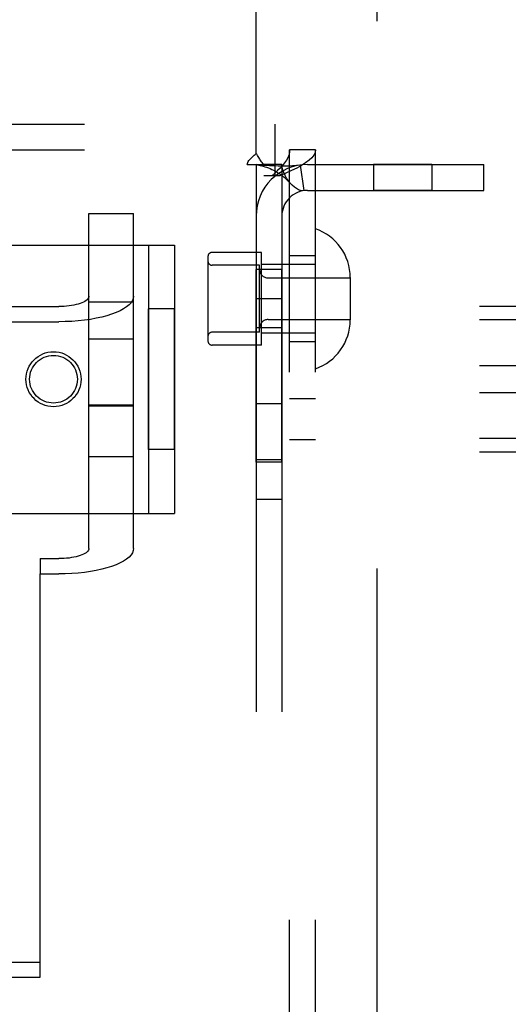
# Model space of a CAD drawing. Header units: inches. Extents: x 0 to 232, y 0 to 150.
# Tile 16 of 31: x 72.8 to 73.94, y 82.68 to 84.97. Entities that reach past the tile are written whole.
import ezdxf

# ---------------------------------------------------------------- set-up
doc = ezdxf.new("R2010")
doc.units = ezdxf.units.IN
doc.header["$LTSCALE"] = 12.750417
doc.header["$MEASUREMENT"] = 0
doc.linetypes.add('HIDDEN', pattern=[0.2, 0.1, -0.1])
doc.layers.get('0').update_dxf_attribs({"linetype": 'CONTINUOUS'})
for name, color, linetype in [('02___PRT_ALL_AXES', 7, 'CONTINUOUS'), ('DEFAULT_2', 8, 'HIDDEN'), ('DIMENSIONS', 7, 'CONTINUOUS')]:
    doc.layers.add(name, color=color, linetype=linetype)
doc.styles.get("Standard").update_dxf_attribs({"font": 'arial.ttf'})
doc.dimstyles.new('DIMSTYLE_1', dxfattribs={"dimtxt": 1.022761, "dimasz": 1.363681, "dimexe": 0.09, "dimexo": 0.07, "dimgap": 0.0375, "dimtad": 0, "dimtih": 1, "dimtoh": 1, "dimzin": 4, "dimdsep": 46, "dimtxsty": 'Standard', "dimblk": '_FILLED', "dimblk1": '_FILLED', "dimblk2": '_FILLED', "dimcen": 0.09, "dimazin": 1, "dimtfac": 1, "dimtdec": 3, "dimtofl": 0, "dimtmove": 0, "dimatfit": 3, "dimldrblk": '_FILLED', "dimfxl": 0, "dimtolj": 1, "dimtzin": 4, "dimarcsym": 0})

# ---------------------------------------------------------------- blocks, each defined once
blk = doc.blocks.new('_FILLED')
at = {"color": 0, "linetype": 'ByBlock'}
blk.add_solid([(0, 0), (-1, 0.2), (-1, -0.2)], dxfattribs=at)
blk = doc.blocks.new('*D17')
at = {"layer": 'DIMENSIONS', "color": 2, "linetype": 'Continuous'}
for p, q in [((67.3221, 88.4813), (65.202, 88.4813)), ((70.9471, 88.4813), (73.6745, 88.4813))]:
    blk.add_line(p, q, dxfattribs=at)
at = {"layer": 'DIMENSIONS', "color": 2, "linetype": 'Continuous', "xscale": 1.3636809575, "yscale": 1.3636809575, "zscale": 1.3636809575}
blk.add_blockref('_FILLED', (67.3221, 88.4813), dxfattribs=at)
at = {"layer": 'DIMENSIONS', "color": 2, "linetype": 'Continuous', "xscale": 1.3636809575, "yscale": 1.3636809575, "zscale": 1.3636809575, "rotation": 180}
blk.add_blockref('_FILLED', (70.9471, 88.4813), dxfattribs=at)
at = {"layer": 'DIMENSIONS', "color": 2, "linetype": 'Continuous', "insert": (64.6907, 88.9927), "char_height": 1.02276, "width": 2.779324, "attachment_point": 3, "line_spacing_factor": 0.9}
blk.add_mtext('3.63', dxfattribs=at)

msp = doc.modelspace()

# ---------------------------------------------------------------- linework, layer by layer
at = {"layer": '02___PRT_ALL_AXES', "color": 8, "linetype": 'HIDDEN'}
for p, q in [((73.4316, 81.597), (73.4316, 84.665)), ((73.4916, 81.597), (73.4916, 84.665)), ((73.6268, 84.631), (73.6268, 84.571)), ((73.7628, 84.631), (73.6268, 84.631)), ((73.7628, 84.631), (73.7628, 84.571)), ((73.7628, 84.571), (73.6268, 84.571)), ((73.3666, 84.4265), (73.2516, 84.4265)), ((73.3666, 84.2105), (73.3666, 84.4265)), ((73.4916, 84.4185), (73.4316, 84.4185)), ((73.3536, 83.938), (73.3536, 84.3865)), ((73.4136, 84.3865), (73.3536, 84.3865)), ((73.4136, 83.938), (73.4136, 84.3865)), ((72.9646, 83.951), (72.9646, 84.311)), ((72.9646, 84.311), (73.0686, 84.311)), ((73.0686, 83.951), (73.0686, 84.311)), ((73.4136, 84.3185), (73.3536, 84.3185)), ((73.1036, 83.967), (73.1036, 84.295)), ((73.1636, 84.295), (73.1036, 84.295)), ((73.1636, 83.967), (73.1636, 84.295)), ((73.4136, 84.2505), (73.3536, 84.2505)), ((72.9646, 84.2253), (73.0686, 84.2253)), ((73.4916, 84.2185), (73.4316, 84.2185)), ((73.3666, 84.2105), (73.2516, 84.2105)), ((73.4916, 84.085), (73.4316, 84.085)), ((72.9646, 84.0693), (73.0686, 84.0693)), ((73.4136, 84.074), (73.3536, 84.074)), ((73.4916, 83.99), (73.4316, 83.99)), ((73.1636, 83.967), (73.1036, 83.967)), ((72.9646, 83.951), (73.0686, 83.951)), ((73.4136, 83.9435), (73.3536, 83.9435)), ((73.4136, 83.938), (73.3536, 83.938)), ((73.4136, 83.851), (73.3536, 83.851))]:
    msp.add_line(p, q, dxfattribs=at)
for radius in [0.064, 0.0556]:
    msp.add_circle((72.8823, 84.131), radius, dxfattribs=at)
at = {"layer": 'DEFAULT_2', "color": 8, "linetype": 'HIDDEN'}
for p, q in [((73.6346, 111.741), (73.6346, 54.771)), ((73.3536, 84.6571), (73.3536, 85.506)), ((71.6791, 84.725), (73.3981, 84.725)), ((73.3981, 84.605), (73.3981, 84.725)), ((71.6791, 84.665), (73.3981, 84.665)), ((73.4316, 81.597), (73.4316, 84.665)), ((73.4916, 84.665), (73.4316, 84.665)), ((73.4916, 81.597), (73.4916, 84.665)), ((73.3328, 84.631), (73.3719, 84.631)), ((73.3536, 84.631), (73.3536, 81.631)), ((73.4136, 84.631), (73.3719, 84.631)), ((73.4136, 84.631), (73.4136, 81.631)), ((73.4558, 84.6296), (73.4647, 84.5703)), ((73.4736, 84.631), (73.8836, 84.631)), ((73.8836, 84.571), (73.8836, 84.631)), ((73.4087, 84.605), (73.3716, 84.605)), ((73.4736, 84.571), (73.8836, 84.571)), ((72.9646, 83.7371), (72.9646, 84.5174)), ((72.9646, 84.5174), (73.0686, 84.5174)), ((73.0686, 83.7371), (73.0686, 84.5174)), ((71.9136, 84.4435), (73.1636, 84.4435)), ((73.1036, 84.4435), (73.1036, 83.8185)), ((73.1636, 84.4435), (73.1636, 83.8185)), ((73.2416, 84.4165), (73.2416, 84.2205)), ((73.4916, 84.3985), (73.3666, 84.3985)), ((73.3616, 84.3965), (73.2516, 84.3965)), ((73.3616, 84.2405), (73.3616, 84.3965)), ((73.3816, 84.367), (73.5726, 84.367)), ((73.5726, 84.368), (73.5726, 84.269)), ((75.1486, 84.3005), (71.6786, 84.3005)), ((72.1826, 84.3005), (72.8946, 84.3005)), ((75.1486, 84.2692), (71.6786, 84.2692)), ((72.1826, 84.2649), (72.8946, 84.2649)), ((73.3816, 84.27), (73.5726, 84.27)), ((73.3616, 84.2405), (73.2516, 84.2405)), ((73.4916, 84.2385), (73.3666, 84.2385)), ((75.1486, 84.1623), (71.6786, 84.1623)), ((75.1486, 84.0996), (71.6786, 84.0996)), ((73.0686, 84.0709), (72.9646, 84.0709)), ((75.1486, 83.9928), (71.6786, 83.9928)), ((75.1486, 83.9614), (71.6786, 83.9614)), ((71.9136, 83.8185), (73.1636, 83.8185)), ((72.8511, 83.7132), (72.8511, 83.6776)), ((72.8511, 83.7132), (72.8946, 83.7132)), ((72.8511, 82.7379), (72.8511, 83.6776)), ((72.8511, 83.6776), (72.8946, 83.6776)), ((72.2261, 82.7735), (72.8511, 82.7735)), ((72.2261, 82.7379), (72.8511, 82.7379))]:
    msp.add_line(p, q, dxfattribs=at)
for points in [[(73.3427, 84.6464), (73.3472, 84.6504), (73.3494, 84.6526), (73.3516, 84.6548), (73.3536, 84.6571)], [(73.3622, 84.6438), (73.3597, 84.6478), (73.3582, 84.6501), (73.3567, 84.6525), (73.3552, 84.6549), (73.3536, 84.6571)], [(73.4316, 84.665), (73.4311, 84.659), (73.4297, 84.653), (73.4274, 84.647), (73.4242, 84.641), (73.4201, 84.635), (73.4153, 84.629), (73.4098, 84.623), (73.4037, 84.617), (73.3971, 84.611), (73.3901, 84.605)], [(73.4916, 84.665), (73.4907, 84.659), (73.4878, 84.653), (73.4832, 84.647), (73.4768, 84.641), (73.4687, 84.635), (73.4591, 84.629), (73.4481, 84.623), (73.4359, 84.617), (73.4227, 84.611), (73.4087, 84.605)], [(73.3328, 84.631), (73.3333, 84.6333), (73.3342, 84.6357), (73.3355, 84.6381), (73.3371, 84.6405), (73.3388, 84.6425), (73.3407, 84.6445), (73.3427, 84.6464)], [(73.3566, 84.6303), (73.3554, 84.6305), (73.3541, 84.6308), (73.3536, 84.631)], [(73.4558, 84.6296), (73.4473, 84.6286), (73.4384, 84.628), (73.4293, 84.6276), (73.4206, 84.6275), (73.4124, 84.6275), (73.4047, 84.6276), (73.3977, 84.6277), (73.3912, 84.628), (73.3851, 84.6282), (73.3793, 84.6285), (73.3738, 84.6288), (73.3688, 84.6292), (73.3644, 84.6295), (73.3606, 84.6299), (73.3576, 84.6302), (73.356, 84.6304)], [(73.3566, 84.6303), (73.3597, 84.6298), (73.3631, 84.6291), (73.3667, 84.6283), (73.3704, 84.6273), (73.3743, 84.6261), (73.3782, 84.6248), (73.3822, 84.6233), (73.3863, 84.6216), (73.3904, 84.6197), (73.3945, 84.6176), (73.3986, 84.6154), (73.4028, 84.613), (73.4069, 84.6104), (73.4109, 84.6075), (73.415, 84.6045), (73.419, 84.6013), (73.423, 84.5978), (73.427, 84.594), (73.4309, 84.59), (73.4336, 84.587)], [(73.3719, 84.631), (73.3697, 84.6334), (73.3678, 84.6356), (73.3662, 84.6377), (73.3647, 84.6398), (73.3634, 84.6418), (73.3622, 84.6438)], [(73.4336, 84.587), (73.4331, 84.5876), (73.4287, 84.5931), (73.4246, 84.5991), (73.421, 84.6054), (73.4179, 84.6122), (73.4155, 84.6189), (73.4141, 84.6251), (73.4136, 84.631)], [(73.4647, 84.5703), (73.4612, 84.5701), (73.4572, 84.5707), (73.4526, 84.5723), (73.4477, 84.5749), (73.4427, 84.5784), (73.4377, 84.5827), (73.4336, 84.587)], [(72.9646, 84.3244), (72.9643, 84.3223), (72.9635, 84.3203), (72.9622, 84.3182), (72.9604, 84.3162), (72.958, 84.3143), (72.9552, 84.3124), (72.9519, 84.3107), (72.9482, 84.309), (72.9441, 84.3075), (72.9396, 84.3061), (72.9347, 84.3048), (72.9296, 84.3037), (72.9242, 84.3027), (72.9185, 84.3019), (72.9127, 84.3013), (72.9068, 84.3008), (72.9007, 84.3006), (72.8946, 84.3005)], [(73.0686, 84.3244), (73.0679, 84.3192), (73.066, 84.3141), (73.0627, 84.309), (73.0581, 84.3041), (73.0523, 84.2993), (73.0453, 84.2947), (73.0371, 84.2903), (73.0279, 84.2862), (73.0176, 84.2823), (73.0064, 84.2788), (72.9944, 84.2757), (72.9816, 84.2729), (72.9681, 84.2705), (72.9541, 84.2685), (72.9396, 84.2669), (72.9248, 84.2658), (72.9098, 84.2651), (72.8946, 84.2649)], [(72.9646, 83.7371), (72.9643, 83.735), (72.9635, 83.7329), (72.9622, 83.7309), (72.9604, 83.7289), (72.958, 83.727), (72.9552, 83.7251), (72.9519, 83.7234), (72.9482, 83.7217), (72.9441, 83.7202), (72.9396, 83.7188), (72.9347, 83.7175), (72.9296, 83.7164), (72.9242, 83.7154), (72.9185, 83.7146), (72.9127, 83.714), (72.9068, 83.7135), (72.9007, 83.7133), (72.8946, 83.7132)], [(73.0686, 83.7371), (73.0679, 83.7319), (73.066, 83.7268), (73.0627, 83.7217), (73.0581, 83.7167), (73.0523, 83.712), (73.0453, 83.7073), (73.0371, 83.703), (73.0279, 83.6988), (73.0176, 83.695), (73.0064, 83.6915), (72.9944, 83.6884), (72.9816, 83.6856), (72.9681, 83.6832), (72.9541, 83.6812), (72.9396, 83.6796), (72.9248, 83.6785), (72.9098, 83.6778), (72.8946, 83.6776)]]:
    msp.add_lwpolyline(points, dxfattribs=at)
for centre, radius, start, end in [((73.4736, 84.511), 0.12, 90, 180), ((73.4736, 84.511), 0.06, 90, 180), ((73.4526, 84.368), 0.12, 0, 71.0344), ((73.2516, 84.4165), 0.01, 90, 180), ((73.2516, 84.4065), 0.01, 180, 270), ((73.3816, 84.387), 0.02, 180, 270), ((73.3816, 84.25), 0.02, 90, 180), ((73.4526, 84.269), 0.12, 288.9656, 360), ((73.2516, 84.2305), 0.01, 90, 180), ((73.2516, 84.2205), 0.01, 180, 270)]:
    msp.add_arc(centre, radius, start, end, dxfattribs=at)

# ---------------------------------------------------------------- dimensions: what is measured, and where the dimension line sits
at = {"layer": 'DIMENSIONS', "color": 2, "linetype": 'Continuous'}
dim = msp.add_linear_dim(base=(70.9470979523, 88.4813040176), p1=(67.3220979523, 84.130969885), p2=(70.9470979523, 54.129969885), dimstyle='DIMSTYLE_1', dxfattribs=at)
dim.commit()
dim.dimension.update_dxf_attribs({"geometry": '*D17', "text_midpoint": (63.2996750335, 88.4755988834), "dimtype": 160})

doc.saveas('drawing.dxf')
